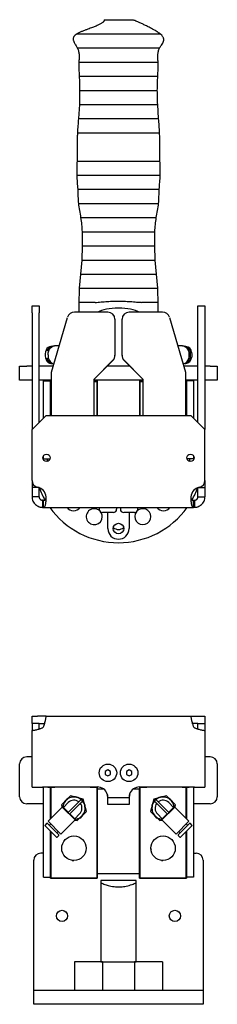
# Model space of a CAD drawing. Header units: inches. Extents: x 13.6 to 52.4, y 4.6 to 34.9.
# Tile 3 of 8: x 29.6 to 33.1, y 17.5 to 34.9. Entities that reach past the tile are written whole.
import ezdxf

# ---------------------------------------------------------------- set-up
doc = ezdxf.new("R2010")
doc.units = ezdxf.units.IN
doc.header["$MEASUREMENT"] = 0

msp = doc.modelspace()

# ---------------------------------------------------------------- linework, layer by layer
at = {"color": 7, "linetype": 'Continuous', "lineweight": 25}
for p, q in [((30.649, 33.441), (30.632, 33.191)), ((32.052, 33.191), (32.036, 33.441)), ((30.698, 31.191), (30.701, 30.941)), ((31.983, 30.941), (31.987, 31.191)), ((30.701, 30.941), (30.694, 30.691)), ((31.991, 30.691), (31.983, 30.941)), ((30.694, 30.691), (30.67, 30.441)), ((32.014, 30.441), (31.991, 30.691)), ((30.67, 30.441), (30.647, 30.191)), ((32.037, 30.191), (32.014, 30.441)), ((29.811, 29.879), (29.936, 29.879)), ((29.811, 29.754), (29.811, 29.879)), ((29.936, 29.879), (29.936, 29.754)), ((30.642, 29.941), (30.642, 29.767)), ((30.927, 29.941), (30.642, 29.941)), ((32.042, 29.941), (31.758, 29.941)), ((32.042, 29.767), (32.042, 29.941)), ((32.749, 29.879), (32.874, 29.879)), ((32.749, 29.754), (32.749, 29.879)), ((32.874, 29.879), (32.874, 29.754)), ((29.811, 29.754), (29.811, 27.691)), ((29.936, 27.816), (29.936, 29.754)), ((30.155, 28.705), (30.441, 29.677)), ((31.155, 29.767), (30.561, 29.767)), ((31.28, 29.642), (31.28, 29.007)), ((31.405, 29.007), (31.405, 29.642)), ((32.124, 29.767), (31.53, 29.767)), ((32.244, 29.677), (32.53, 28.705)), ((32.749, 27.816), (32.749, 29.754)), ((32.874, 29.754), (32.874, 27.691)), ((30.17, 29.164), (30.149, 29.164)), ((30.293, 29.174), (30.209, 29.174)), ((32.476, 29.174), (32.392, 29.174)), ((32.536, 29.164), (32.515, 29.164)), ((30.905, 28.58), (31.243, 28.919)), ((31.243, 28.913), (30.905, 28.575)), ((31.28, 29.007), (31.28, 29.001)), ((31.405, 29.001), (31.405, 29.007)), ((31.442, 28.919), (31.78, 28.58)), ((31.78, 28.575), (31.442, 28.913)), ((32.646, 29.013), (32.646, 29.017)), ((32.646, 29.008), (32.646, 29.013)), ((29.592, 28.566), (29.592, 28.816)), ((29.592, 28.816), (29.717, 28.816)), ((29.811, 28.816), (29.717, 28.816)), ((30.188, 28.816), (29.936, 28.816)), ((30.149, 28.861), (30.17, 28.861)), ((31.538, 28.816), (31.147, 28.816)), ((32.749, 28.816), (32.497, 28.816)), ((32.515, 28.861), (32.536, 28.861)), ((32.967, 28.816), (32.874, 28.816)), ((32.967, 28.816), (33.092, 28.816)), ((33.092, 28.816), (33.092, 28.566)), ((29.717, 28.566), (29.592, 28.566)), ((29.811, 28.566), (29.717, 28.566)), ((30.155, 28.566), (29.936, 28.566)), ((30.155, 27.941), (30.155, 28.705)), ((30.905, 28.58), (30.905, 27.941)), ((31.78, 28.566), (30.905, 28.566)), ((30.967, 28.566), (30.967, 27.941)), ((31.717, 28.566), (31.717, 27.941)), ((31.78, 27.941), (31.78, 28.58)), ((32.53, 28.705), (32.53, 27.941)), ((32.749, 28.566), (32.53, 28.566)), ((32.967, 28.566), (32.874, 28.566)), ((33.092, 28.566), (32.967, 28.566)), ((30.016, 28.551), (30.141, 28.551)), ((30.016, 27.896), (30.016, 28.551)), ((30.141, 27.941), (30.141, 28.551)), ((30.141, 28.54), (30.145, 28.544)), ((30.145, 28.54), (30.141, 28.54)), ((30.145, 28.54), (30.145, 28.544)), ((30.145, 28.544), (30.155, 28.544)), ((30.145, 28.54), (30.145, 27.941)), ((30.155, 28.54), (30.145, 28.54)), ((30.905, 28.544), (30.963, 28.544)), ((30.963, 28.54), (30.905, 28.54)), ((30.963, 28.544), (30.963, 28.54)), ((30.963, 28.544), (30.967, 28.54)), ((30.963, 27.941), (30.963, 28.54)), ((30.967, 28.54), (30.963, 28.54)), ((31.717, 28.54), (31.721, 28.544)), ((31.721, 28.54), (31.717, 28.54)), ((31.721, 28.544), (31.78, 28.544)), ((31.721, 28.54), (31.721, 28.544)), ((31.721, 28.54), (31.721, 27.941)), ((31.78, 28.54), (31.721, 28.54)), ((32.53, 28.544), (32.54, 28.544)), ((32.54, 28.54), (32.53, 28.54)), ((32.54, 28.544), (32.54, 28.54)), ((32.54, 28.544), (32.544, 28.54)), ((32.54, 27.941), (32.54, 28.54)), ((32.544, 28.54), (32.54, 28.54)), ((32.544, 28.551), (32.544, 27.941)), ((32.669, 28.551), (32.544, 28.551)), ((32.669, 28.551), (32.669, 27.896)), ((30.061, 27.941), (29.811, 27.691)), ((30.061, 27.941), (32.624, 27.941)), ((32.874, 27.691), (32.624, 27.941)), ((29.811, 26.794), (29.811, 27.691)), ((32.874, 26.794), (32.874, 27.691)), ((30.016, 27.176), (30.016, 27.229)), ((30.016, 27.176), (30.132, 27.176)), ((32.669, 27.176), (32.553, 27.176)), ((32.669, 27.229), (32.669, 27.176)), ((29.811, 26.794), (29.811, 26.665)), ((29.936, 26.665), (29.811, 26.665)), ((29.811, 26.665), (29.811, 26.504)), ((29.936, 26.504), (29.936, 26.665)), ((32.749, 26.665), (32.874, 26.665)), ((32.749, 26.504), (32.749, 26.665)), ((32.874, 26.794), (32.874, 26.665)), ((32.874, 26.665), (32.874, 26.504)), ((29.936, 26.504), (29.811, 26.504)), ((32.749, 26.504), (32.874, 26.504)), ((29.999, 26.441), (29.999, 26.316)), ((30.013, 26.441), (29.999, 26.441)), ((29.999, 26.316), (30.013, 26.316)), ((30.013, 26.316), (30.013, 26.441)), ((30.013, 26.316), (32.671, 26.316)), ((31, 26.316), (31, 26.285)), ((31.31, 26.285), (31.31, 26.316)), ((31.375, 26.316), (31.375, 26.285)), ((31.685, 26.285), (31.685, 26.316)), ((32.671, 26.316), (32.671, 26.441)), ((32.671, 26.441), (32.686, 26.441)), ((32.686, 26.316), (32.671, 26.316)), ((32.686, 26.441), (32.686, 26.316)), ((31.251, 26.226), (31.059, 26.226)), ((31.155, 25.941), (31.155, 26.226)), ((31.626, 26.226), (31.434, 26.226)), ((31.53, 26.226), (31.53, 25.941)), ((29.811, 22.495), (29.811, 22.62)), ((29.811, 22.62), (29.911, 22.62)), ((29.936, 22.495), (29.811, 22.495)), ((29.811, 22.495), (29.811, 22.371)), ((30.06, 22.62), (29.911, 22.62)), ((29.936, 22.495), (30.037, 22.495)), ((29.936, 22.395), (29.936, 22.495)), ((30.06, 22.62), (30.06, 22.614)), ((30.06, 22.62), (32.624, 22.62)), ((32.624, 22.62), (32.774, 22.62)), ((32.749, 22.495), (32.648, 22.495)), ((32.749, 22.495), (32.874, 22.495)), ((32.749, 22.395), (32.749, 22.495)), ((32.774, 22.62), (32.874, 22.62)), ((32.874, 22.62), (32.874, 22.495)), ((32.874, 22.495), (32.874, 22.371)), ((29.811, 21.37), (29.811, 22.371)), ((29.817, 22.371), (29.811, 22.371)), ((32.868, 22.371), (32.874, 22.371)), ((32.874, 22.371), (32.874, 21.37)), ((29.592, 21.199), (29.592, 21.777)), ((29.811, 21.902), (29.717, 21.902)), ((32.967, 21.902), (32.874, 21.902)), ((33.092, 21.777), (33.092, 21.199)), ((31.155, 21.675), (31.108, 21.647)), ((31.108, 21.647), (31.108, 21.593)), ((31.202, 21.647), (31.155, 21.675)), ((31.202, 21.593), (31.202, 21.647)), ((31.53, 21.675), (31.483, 21.647)), ((31.483, 21.647), (31.483, 21.593)), ((31.577, 21.647), (31.53, 21.675)), ((31.577, 21.593), (31.577, 21.647)), ((31.108, 21.593), (31.155, 21.566)), ((31.155, 21.566), (31.202, 21.593)), ((31.483, 21.593), (31.53, 21.566)), ((31.53, 21.566), (31.577, 21.593)), ((29.811, 21.37), (29.999, 21.37)), ((30.967, 21.37), (29.999, 21.37)), ((30.016, 19.777), (30.016, 21.37)), ((30.092, 21.366), (30.092, 21.37)), ((30.092, 21.366), (30.217, 21.366)), ((30.141, 20.81), (30.141, 21.366)), ((30.145, 21.366), (30.145, 20.814)), ((30.217, 21.366), (30.217, 21.37)), ((30.842, 21.37), (30.842, 21.366)), ((30.842, 21.366), (30.967, 21.366)), ((30.963, 19.759), (30.963, 21.366)), ((30.967, 21.37), (30.967, 21.339)), ((30.967, 21.339), (30.967, 19.759)), ((30.967, 21.339), (31.071, 21.339)), ((31.614, 21.339), (31.717, 21.339)), ((32.686, 21.37), (31.717, 21.37)), ((31.717, 21.37), (31.717, 21.339)), ((31.717, 21.366), (31.842, 21.366)), ((31.717, 19.759), (31.717, 21.339)), ((31.721, 21.366), (31.721, 19.759)), ((31.842, 21.366), (31.842, 21.37)), ((32.467, 21.37), (32.467, 21.366)), ((32.467, 21.366), (32.592, 21.366)), ((32.54, 20.814), (32.54, 21.366)), ((32.544, 21.366), (32.544, 20.81)), ((32.592, 21.37), (32.592, 21.366)), ((32.669, 21.37), (32.669, 19.777)), ((32.686, 21.37), (32.874, 21.37)), ((30.016, 21.074), (29.717, 21.074)), ((30.495, 21.215), (30.334, 21.054)), ((30.454, 21.096), (30.367, 21.009)), ((30.624, 21.093), (30.445, 20.915)), ((30.715, 21.156), (30.495, 21.215)), ((30.624, 21.093), (30.679, 21.148)), ((30.707, 21.121), (30.651, 21.065)), ((30.679, 21.148), (30.707, 21.121)), ((30.774, 20.937), (30.715, 21.156)), ((31.155, 21.183), (31.155, 21.205)), ((31.155, 21.058), (31.155, 21.183)), ((31.155, 21.183), (31.342, 21.183)), ((31.342, 21.183), (31.53, 21.183)), ((31.53, 21.205), (31.53, 21.183)), ((31.53, 21.183), (31.53, 21.058)), ((31.97, 21.156), (31.911, 20.937)), ((32.19, 21.215), (31.97, 21.156)), ((31.978, 21.121), (32.006, 21.148)), ((32.033, 21.065), (31.978, 21.121)), ((32.006, 21.148), (32.061, 21.093)), ((32.061, 21.093), (32.239, 20.915)), ((32.35, 21.054), (32.19, 21.215)), ((32.318, 21.009), (32.231, 21.096)), ((32.967, 21.074), (32.669, 21.074)), ((30.345, 21.015), (30.095, 20.764)), ((30.334, 21.054), (30.345, 21.015)), ((30.367, 21.009), (30.345, 21.015)), ((30.445, 20.915), (30.345, 21.015)), ((30.453, 20.923), (30.367, 21.009)), ((30.459, 20.901), (30.445, 20.915)), ((30.473, 20.887), (30.459, 20.901)), ((30.651, 21.065), (30.473, 20.887)), ((30.613, 20.776), (30.774, 20.937)), ((31.342, 21.058), (31.155, 21.058)), ((31.53, 21.058), (31.342, 21.058)), ((31.911, 20.937), (32.072, 20.776)), ((32.033, 21.065), (32.212, 20.887)), ((32.225, 20.901), (32.212, 20.887)), ((32.239, 20.915), (32.225, 20.901)), ((32.318, 21.009), (32.231, 20.923)), ((32.34, 21.015), (32.239, 20.915)), ((32.34, 21.015), (32.318, 21.009)), ((32.34, 21.015), (32.35, 21.054)), ((32.59, 20.764), (32.34, 21.015)), ((30.07, 20.725), (30.042, 20.698)), ((30.084, 20.725), (30.284, 20.525)), ((30.323, 20.536), (30.095, 20.764)), ((30.323, 20.536), (30.573, 20.787)), ((30.573, 20.787), (30.473, 20.887)), ((30.568, 20.809), (30.481, 20.895)), ((30.568, 20.809), (30.654, 20.895)), ((30.573, 20.787), (30.568, 20.809)), ((30.573, 20.786), (30.613, 20.776)), ((32.031, 20.895), (32.117, 20.809)), ((32.072, 20.776), (32.111, 20.786)), ((32.212, 20.887), (32.111, 20.787)), ((32.117, 20.809), (32.111, 20.787)), ((32.111, 20.787), (32.362, 20.536)), ((32.203, 20.895), (32.117, 20.809)), ((32.59, 20.764), (32.362, 20.536)), ((32.401, 20.525), (32.601, 20.725)), ((32.643, 20.698), (32.615, 20.725)), ((30.242, 20.483), (30.042, 20.684)), ((30.142, 20.717), (30.117, 20.692)), ((30.141, 20.716), (30.141, 20.718)), ((30.141, 19.759), (30.141, 20.585)), ((30.145, 20.581), (30.145, 19.759)), ((30.251, 20.558), (30.276, 20.583)), ((32.409, 20.583), (32.434, 20.558)), ((32.643, 20.684), (32.443, 20.483)), ((32.54, 19.759), (32.54, 20.581)), ((32.568, 20.692), (32.543, 20.717)), ((32.544, 20.718), (32.544, 20.716)), ((32.544, 20.585), (32.544, 19.759)), ((30.256, 20.483), (30.284, 20.511)), ((30.453, 20.477), (30.452, 20.478)), ((32.03, 20.477), (32.029, 20.478)), ((32.401, 20.511), (32.429, 20.483)), ((31.914, 20.291), (31.915, 20.291)), ((31.915, 20.283), (31.914, 20.283)), ((31.915, 20.291), (31.917, 20.291)), ((31.917, 20.283), (31.915, 20.283)), ((29.842, 18.027), (29.842, 20.074)), ((30.016, 20.199), (29.967, 20.199)), ((30.524, 20.075), (30.524, 20.073)), ((30.524, 20.073), (30.524, 20.072)), ((30.55, 20.071), (30.55, 20.073)), ((30.55, 20.07), (30.55, 20.071)), ((30.558, 20.071), (30.558, 20.07)), ((32.101, 20.075), (32.101, 20.073)), ((32.101, 20.073), (32.101, 20.072)), ((32.127, 20.071), (32.127, 20.073)), ((32.127, 20.07), (32.127, 20.071)), ((32.28, 20.132), (32.279, 20.132)), ((32.281, 20.131), (32.28, 20.132)), ((32.669, 20.199), (32.717, 20.199)), ((32.842, 20.074), (32.842, 18.027)), ((30.016, 19.777), (30.141, 19.777)), ((30.145, 19.759), (30.141, 19.759)), ((30.141, 19.759), (30.145, 19.755)), ((30.145, 19.759), (30.963, 19.759)), ((30.145, 19.759), (30.145, 19.755)), ((30.963, 19.755), (30.145, 19.755)), ((30.967, 19.759), (30.963, 19.759)), ((30.963, 19.755), (30.963, 19.759)), ((30.963, 19.755), (30.967, 19.759)), ((30.967, 19.839), (31.717, 19.839)), ((31.655, 19.714), (31.03, 19.714)), ((31.03, 19.714), (31.03, 18.277)), ((31.655, 18.277), (31.655, 19.714)), ((31.717, 19.759), (31.721, 19.755)), ((31.721, 19.759), (31.717, 19.759)), ((31.721, 19.759), (32.54, 19.759)), ((31.721, 19.759), (31.721, 19.755)), ((32.54, 19.755), (31.721, 19.755)), ((32.54, 19.755), (32.54, 19.759)), ((32.544, 19.759), (32.54, 19.759)), ((32.54, 19.755), (32.544, 19.759)), ((32.669, 19.777), (32.544, 19.777)), ((31.061, 18.277), (30.561, 18.277)), ((30.561, 18.277), (30.561, 18.027)), ((31.03, 18.277), (31.655, 18.277)), ((31.061, 18.277), (31.061, 18.027)), ((32.124, 18.277), (31.624, 18.277)), ((31.624, 18.277), (31.624, 18.027)), ((32.124, 18.277), (32.124, 18.027)), ((29.842, 17.777), (29.842, 18.027)), ((30.561, 18.027), (30.561, 17.777)), ((31.061, 18.027), (31.061, 17.777)), ((31.624, 18.027), (31.624, 17.777)), ((32.124, 18.027), (32.124, 17.777)), ((32.842, 18.027), (32.842, 17.777)), ((29.842, 17.527), (29.842, 17.777)), ((29.842, 17.777), (31.342, 17.777)), ((31.342, 17.777), (32.842, 17.777)), ((32.842, 17.777), (32.842, 17.527)), ((31.342, 17.527), (29.842, 17.527)), ((32.842, 17.527), (31.342, 17.527))]:
    msp.add_line(p, q, dxfattribs=at)
at = {"color": 7, "linetype": 'Continuous', "lineweight": 25, "flags": 128}
for points in [[(30.149, 29.164), (30.143, 29.164), (30.118, 29.158), (30.095, 29.144), (30.075, 29.123), (30.059, 29.096), (30.048, 29.064), (30.042, 29.03), (30.042, 28.995), (30.048, 28.961), (30.059, 28.929), (30.075, 28.902), (30.095, 28.881), (30.118, 28.867), (30.143, 28.861), (30.149, 28.861)], [(30.095, 29.013), (30.098, 29.048), (30.106, 29.083), (30.12, 29.113), (30.138, 29.139), (30.159, 29.158), (30.183, 29.17), (30.209, 29.174)], [(32.476, 29.174), (32.501, 29.17), (32.526, 29.158), (32.547, 29.139), (32.565, 29.113), (32.579, 29.083), (32.587, 29.048), (32.59, 29.013), (32.587, 28.977), (32.579, 28.943), (32.565, 28.912), (32.547, 28.886), (32.526, 28.867), (32.501, 28.855), (32.487, 28.852)], [(32.516, 29.164), (32.539, 29.158), (32.562, 29.144), (32.582, 29.123), (32.598, 29.096), (32.609, 29.064), (32.614, 29.03), (32.614, 28.995), (32.609, 28.961), (32.598, 28.929), (32.582, 28.902), (32.562, 28.881), (32.539, 28.867), (32.516, 28.861)], [(30.078, 27.176), (30.081, 27.158), (30.091, 27.13)], [(32.594, 27.13), (32.604, 27.158), (32.607, 27.176)]]:
    msp.add_lwpolyline(points, dxfattribs=at)
at = {"color": 7, "linetype": 'Continuous', "lineweight": 25}
for centre, radius in [((30.069, 27.191), 0.065), ((32.616, 27.191), 0.065), ((31.342, 25.941), 0.0938), ((31.155, 21.62), 0.155), ((31.53, 21.62), 0.155), ((30.554, 20.287), 0.217), ((32.131, 20.287), 0.217), ((30.342, 19.089), 0.1), ((32.342, 19.089), 0.1)]:
    msp.add_circle(centre, radius, dxfattribs=at)
for centre, radius, start, end in [((30.561, 29.642), 0.125, 89.9809, 163.5715), ((31.155, 29.642), 0.125, 0.0303, 90.0303), ((31.53, 29.642), 0.125, 89.9697, 179.9697), ((32.124, 29.642), 0.125, 16.4285, 90.0191), ((30.194, 29.049), 0.117, 102.3336, 165.5641), ((32.519, 29.046), 0.119, 6.7115, 81.9529), ((30.196, 28.98), 0.121, 188.5029, 257.1395), ((30.246, 28.996), 0.152, 173.9546, 251.5414), ((31.155, 29.007), 0.125, 314.9624, 359.9948), ((31.155, 29.001), 0.125, 314.9624, 359.9948), ((31.53, 29.007), 0.125, 180.0052, 225.0376), ((31.53, 29.001), 0.125, 180.0052, 225.0376), ((32.52, 28.978), 0.118, 277.8413, 351.2121), ((29.936, 26.794), 0.125, 180, 258.463), ((29.874, 26.488), 0.188, 4.7802, 78.463), ((31.342, 27.191), 1.5, 200.5699, 209.7321), ((32.811, 26.488), 0.187, 101.537, 175.2198), ((31.342, 27.191), 1.5, 330.2676, 339.4301), ((32.749, 26.794), 0.125, 281.537, 0), ((31.342, 27.191), 1.5, 215.6853, 270), ((30.547, 26.396), 0.141, 214.4278, 325.5722), ((31.342, 27.191), 1.5, 270, 324.3147), ((32.138, 26.396), 0.141, 214.4278, 325.5722), ((30.912, 26.152), 0.141, 46.3163, 0), ((31.059, 26.285), 0.0587, 180, 270), ((30.912, 26.152), 0.141, 0, 38.0977), ((31.251, 26.285), 0.0587, 270, 0), ((31.434, 26.285), 0.0587, 180, 270), ((31.626, 26.285), 0.0587, 270, 0), ((31.773, 26.152), 0.141, 141.9023, 0), ((31.773, 26.152), 0.141, 0, 133.6837), ((31.342, 26.066), 0.141, 229.1956, 310.8044), ((31.342, 25.941), 0.188, 180, 270), ((31.342, 25.941), 0.188, 270, 0), ((29.874, 22.558), 0.187, 311.8103, 318.1897), ((32.811, 22.558), 0.187, 221.8103, 228.1897), ((29.717, 21.777), 0.125, 90, 180), ((32.967, 21.777), 0.125, 0, 90), ((30.967, 21.183), 0.188, 19.4712, 90), ((31.717, 21.183), 0.188, 90, 160.5288), ((29.717, 21.199), 0.125, 180, 270), ((30.554, 20.995), 0.197, 50.7392, 175.3055), ((30.554, 20.995), 0.203, 121.42, 148.58), ((30.554, 20.995), 0.142, 52.9836, 135), ((30.554, 20.995), 0.203, 61.42, 88.58), ((30.554, 20.995), 0.197, 274.6945, 39.2608), ((30.554, 20.995), 0.142, 315, 37.0164), ((30.554, 20.995), 0.203, 1.42, 28.58), ((32.131, 20.995), 0.203, 151.42, 178.58), ((32.131, 20.995), 0.197, 140.7392, 265.55), ((32.131, 20.995), 0.142, 142.9836, 225), ((32.131, 20.995), 0.197, 4.6945, 129.2608), ((32.131, 20.995), 0.203, 91.42, 118.58), ((32.131, 20.995), 0.142, 45, 127.0164), ((32.131, 20.995), 0.203, 31.42, 58.58), ((32.967, 21.199), 0.125, 270, 0), ((30.077, 20.718), 0.00984, 45, 135), ((30.554, 20.995), 0.203, 301.42, 328.58), ((32.131, 20.995), 0.203, 211.42, 238.58), ((32.608, 20.718), 0.00984, 45, 135), ((30.049, 20.691), 0.00984, 135, 225), ((32.636, 20.691), 0.00984, 315, 45), ((30.249, 20.49), 0.00984, 225, 315), ((30.277, 20.518), 0.00984, 315, 45), ((32.408, 20.518), 0.00984, 135, 225), ((32.436, 20.49), 0.00984, 225, 315), ((32.131, 20.287), 0.217, 181.0418, 187.9582), ((32.131, 20.287), 0.215, 181.0475, 187.9525), ((29.967, 20.074), 0.125, 90, 180), ((30.554, 20.287), 0.215, 262.0475, 268.9525), ((30.554, 20.287), 0.217, 262.0418, 268.9582), ((32.131, 20.287), 0.215, 262.0475, 268.9525), ((32.131, 20.287), 0.217, 262.0418, 268.9582), ((32.717, 20.074), 0.125, 0, 90)]:
    msp.add_arc(centre, radius, start, end, dxfattribs=at)
for start_param, end_param in [(1.570796, 2.616161), (0.525432, 1.570796)]:
    msp.add_ellipse((31.342, 29.691), major_axis=(0.43, 0), ratio=0.34965, start_param=start_param, end_param=end_param, dxfattribs=at)
for points, knots in [([(31.092, 34.941), (31.092, 34.938), (31.092, 34.931), (31.087, 34.92), (31.081, 34.91), (31.07, 34.897), (31.054, 34.885), (31.026, 34.867), (30.991, 34.849), (30.94, 34.826), (30.877, 34.801), (30.812, 34.778), (30.751, 34.755), (30.701, 34.736), (30.652, 34.716), (30.621, 34.699), (30.606, 34.691)], [0, 0, 0, 0, 0.022846, 0.04189, 0.059848, 0.078579, 0.120875, 0.168868, 0.269837, 0.363064, 0.486218, 0.649759, 0.741423, 0.834052, 0.921908, 1, 1, 1, 1]), ([(31.094, 34.935), (31.093, 34.935), (31.089, 34.936), (31.108, 34.938), (31.15, 34.939), (31.215, 34.941), (31.283, 34.941), (31.327, 34.941), (31.342, 34.941)], [0, 0, 0, 0, 0.040303, 0.244245, 0.451781, 0.663454, 0.87895, 1, 1, 1, 1]), ([(31.342, 34.941), (31.357, 34.941), (31.386, 34.941), (31.443, 34.941), (31.497, 34.94), (31.541, 34.939), (31.57, 34.938), (31.591, 34.937), (31.605, 34.936), (31.604, 34.936), (31.604, 34.935)], [0, 0, 0, 0, 0.11157, 0.226367, 0.45262, 0.568898, 0.688436, 0.805637, 0.92734, 1, 1, 1, 1]), ([(32.078, 34.691), (32.061, 34.704), (32.023, 34.732), (31.959, 34.769), (31.891, 34.805), (31.824, 34.838), (31.764, 34.867), (31.714, 34.89), (31.67, 34.909), (31.638, 34.923), (31.616, 34.932), (31.606, 34.936), (31.604, 34.936), (31.604, 34.937)], [0, 0, 0, 0, 0.113914, 0.237795, 0.412177, 0.549647, 0.668604, 0.795468, 0.8758, 0.94365, 0.991104, 0.99947, 1, 1, 1, 1]), ([(30.606, 34.691), (30.596, 34.685), (30.579, 34.674), (30.56, 34.654), (30.549, 34.638), (30.544, 34.624), (30.541, 34.613), (30.54, 34.604), (30.54, 34.596), (30.541, 34.585), (30.546, 34.564), (30.559, 34.533), (30.585, 34.491), (30.603, 34.459), (30.613, 34.441)], [0, 0, 0, 0, 0.130056, 0.211915, 0.264789, 0.300194, 0.336962, 0.35326, 0.376729, 0.408521, 0.45056, 0.574614, 0.762073, 1, 1, 1, 1]), ([(30.606, 34.691), (30.608, 34.691), (30.612, 34.691), (30.643, 34.691), (30.689, 34.691), (30.75, 34.691), (30.82, 34.691), (30.901, 34.691), (30.991, 34.691), (31.086, 34.691), (31.177, 34.691), (31.262, 34.691), (31.317, 34.691), (31.342, 34.691)], [0, 0, 0, 0, 0.113483, 0.224643, 0.331444, 0.432354, 0.526425, 0.613269, 0.708009, 0.793083, 0.869437, 0.938089, 1, 1, 1, 1]), ([(31.342, 34.691), (31.368, 34.691), (31.423, 34.691), (31.508, 34.691), (31.599, 34.691), (31.694, 34.691), (31.783, 34.691), (31.865, 34.691), (31.935, 34.691), (31.996, 34.691), (32.042, 34.691), (32.073, 34.691), (32.076, 34.691), (32.078, 34.691)], [0, 0, 0, 0, 0.061911, 0.130563, 0.206917, 0.291991, 0.386731, 0.473575, 0.567646, 0.668556, 0.775357, 0.886517, 1, 1, 1, 1]), ([(32.071, 34.441), (32.082, 34.457), (32.1, 34.486), (32.125, 34.523), (32.139, 34.551), (32.143, 34.571), (32.145, 34.583), (32.144, 34.594), (32.143, 34.604), (32.14, 34.615), (32.134, 34.629), (32.123, 34.647), (32.104, 34.67), (32.088, 34.683), (32.078, 34.691)], [0, 0, 0, 0, 0.228742, 0.407409, 0.525249, 0.565433, 0.596039, 0.634615, 0.65478, 0.684085, 0.725242, 0.784112, 0.870757, 1, 1, 1, 1]), ([(30.613, 34.441), (30.622, 34.421), (30.638, 34.382), (30.646, 34.317), (30.645, 34.254), (30.642, 34.212), (30.641, 34.191)], [0, 0, 0, 0, 0.27668, 0.524117, 0.762456, 1, 1, 1, 1]), ([(30.613, 34.441), (30.615, 34.441), (30.619, 34.441), (30.649, 34.441), (30.695, 34.441), (30.755, 34.441), (30.825, 34.441), (30.905, 34.441), (30.994, 34.441), (31.088, 34.441), (31.179, 34.441), (31.263, 34.441), (31.317, 34.441), (31.342, 34.441)], [0, 0, 0, 0, 0.115184, 0.227858, 0.335835, 0.437485, 0.531833, 0.618521, 0.712607, 0.796678, 0.871846, 0.939267, 1, 1, 1, 1]), ([(31.342, 34.441), (31.368, 34.441), (31.422, 34.441), (31.506, 34.441), (31.596, 34.441), (31.691, 34.441), (31.779, 34.441), (31.86, 34.441), (31.93, 34.441), (31.99, 34.441), (32.035, 34.441), (32.066, 34.441), (32.069, 34.441), (32.071, 34.441)], [0, 0, 0, 0, 0.060733, 0.128154, 0.203322, 0.287393, 0.381479, 0.468167, 0.562515, 0.664165, 0.772142, 0.884816, 1, 1, 1, 1]), ([(32.043, 34.191), (32.042, 34.213), (32.04, 34.255), (32.039, 34.32), (32.046, 34.385), (32.063, 34.422), (32.071, 34.441)], [0, 0, 0, 0, 0.243792, 0.487528, 0.734158, 1, 1, 1, 1]), ([(30.641, 34.191), (30.641, 34.15), (30.64, 34.066), (30.645, 33.983), (30.647, 33.941)], [0, 0, 0, 0, 0.499232, 1, 1, 1, 1]), ([(30.641, 34.191), (30.644, 34.191), (30.649, 34.191), (30.691, 34.191), (30.752, 34.191), (30.829, 34.191), (30.917, 34.191), (31.008, 34.191), (31.098, 34.191), (31.185, 34.191), (31.266, 34.191), (31.318, 34.191), (31.342, 34.191)], [0, 0, 0, 0, 0.134894, 0.265998, 0.390166, 0.505309, 0.610458, 0.705563, 0.791179, 0.868165, 0.937467, 1, 1, 1, 1]), ([(31.342, 34.191), (31.367, 34.191), (31.419, 34.191), (31.5, 34.191), (31.586, 34.191), (31.677, 34.191), (31.768, 34.191), (31.855, 34.191), (31.933, 34.191), (31.994, 34.191), (32.035, 34.191), (32.041, 34.191), (32.043, 34.191)], [0, 0, 0, 0, 0.062533, 0.131835, 0.208821, 0.294437, 0.389542, 0.494691, 0.609834, 0.734002, 0.865106, 1, 1, 1, 1]), ([(32.038, 33.941), (32.04, 33.983), (32.045, 34.066), (32.044, 34.149), (32.043, 34.191)], [0, 0, 0, 0, 0.497271, 1, 1, 1, 1]), ([(30.647, 33.941), (30.649, 33.9), (30.653, 33.816), (30.654, 33.733), (30.654, 33.691)], [0, 0, 0, 0, 0.500312, 1, 1, 1, 1]), ([(30.647, 33.941), (30.65, 33.941), (30.655, 33.941), (30.696, 33.941), (30.757, 33.941), (30.834, 33.941), (30.921, 33.941), (31.011, 33.941), (31.101, 33.941), (31.187, 33.941), (31.267, 33.941), (31.318, 33.941), (31.342, 33.941)], [0, 0, 0, 0, 0.13037, 0.257683, 0.379328, 0.493438, 0.598961, 0.695552, 0.783387, 0.862958, 0.934925, 1, 1, 1, 1]), ([(31.342, 33.941), (31.367, 33.941), (31.418, 33.941), (31.498, 33.941), (31.584, 33.941), (31.674, 33.941), (31.764, 33.941), (31.851, 33.941), (31.928, 33.941), (31.989, 33.941), (32.03, 33.941), (32.035, 33.941), (32.038, 33.941)], [0, 0, 0, 0, 0.065075, 0.137042, 0.216613, 0.304448, 0.401039, 0.506562, 0.620672, 0.742317, 0.86963, 1, 1, 1, 1]), ([(32.03, 33.691), (32.031, 33.733), (32.032, 33.816), (32.036, 33.9), (32.038, 33.941)], [0, 0, 0, 0, 0.500659, 1, 1, 1, 1]), ([(30.654, 33.691), (30.654, 33.65), (30.654, 33.566), (30.651, 33.483), (30.649, 33.441)], [0, 0, 0, 0, 0.499804, 1, 1, 1, 1]), ([(30.654, 33.691), (30.657, 33.691), (30.662, 33.691), (30.703, 33.691), (30.763, 33.691), (30.84, 33.691), (30.925, 33.691), (31.015, 33.691), (31.103, 33.691), (31.188, 33.691), (31.267, 33.691), (31.318, 33.691), (31.342, 33.691)], [0, 0, 0, 0, 0.128459, 0.25418, 0.374781, 0.48848, 0.59418, 0.691405, 0.780168, 0.860813, 0.933878, 1, 1, 1, 1]), ([(31.342, 33.691), (31.367, 33.691), (31.417, 33.691), (31.497, 33.691), (31.581, 33.691), (31.67, 33.691), (31.759, 33.691), (31.845, 33.691), (31.921, 33.691), (31.982, 33.691), (32.023, 33.691), (32.028, 33.691), (32.03, 33.691)], [0, 0, 0, 0, 0.066122, 0.139187, 0.219832, 0.308595, 0.40582, 0.51152, 0.625219, 0.74582, 0.871541, 1, 1, 1, 1]), ([(32.036, 33.441), (32.034, 33.483), (32.031, 33.566), (32.03, 33.65), (32.03, 33.691)], [0, 0, 0, 0, 0.499935, 1, 1, 1, 1]), ([(30.649, 33.441), (30.652, 33.441), (30.657, 33.441), (30.698, 33.441), (30.759, 33.441), (30.836, 33.441), (30.922, 33.441), (31.012, 33.441), (31.102, 33.441), (31.187, 33.441), (31.267, 33.441), (31.318, 33.441), (31.342, 33.441)], [0, 0, 0, 0, 0.127062, 0.251622, 0.371467, 0.484875, 0.590712, 0.688403, 0.777842, 0.859263, 0.933123, 1, 1, 1, 1]), ([(31.342, 33.441), (31.367, 33.441), (31.418, 33.441), (31.498, 33.441), (31.583, 33.441), (31.673, 33.441), (31.763, 33.441), (31.849, 33.441), (31.926, 33.441), (31.987, 33.441), (32.028, 33.441), (32.033, 33.441), (32.036, 33.441)], [0, 0, 0, 0, 0.066877, 0.140737, 0.222158, 0.311597, 0.409288, 0.515125, 0.628533, 0.748378, 0.872938, 1, 1, 1, 1]), ([(30.632, 33.191), (30.629, 33.15), (30.623, 33.066), (30.618, 32.983), (30.615, 32.941)], [0, 0, 0, 0, 0.500172, 1, 1, 1, 1]), ([(30.632, 33.191), (30.635, 33.191), (30.641, 33.191), (30.683, 33.191), (30.745, 33.191), (30.824, 33.191), (30.912, 33.191), (31.004, 33.191), (31.096, 33.191), (31.183, 33.191), (31.265, 33.191), (31.318, 33.191), (31.342, 33.191)], [0, 0, 0, 0, 0.126089, 0.249844, 0.369166, 0.482377, 0.588312, 0.686328, 0.776236, 0.858194, 0.932602, 1, 1, 1, 1]), ([(31.342, 33.191), (31.367, 33.191), (31.42, 33.191), (31.501, 33.191), (31.589, 33.191), (31.68, 33.191), (31.773, 33.191), (31.861, 33.191), (31.94, 33.191), (32.002, 33.191), (32.044, 33.191), (32.05, 33.191), (32.052, 33.191)], [0, 0, 0, 0, 0.067398, 0.141806, 0.223764, 0.313672, 0.411688, 0.517623, 0.630834, 0.750156, 0.873911, 1, 1, 1, 1]), ([(32.069, 32.941), (32.067, 32.983), (32.062, 33.066), (32.056, 33.15), (32.052, 33.191)], [0, 0, 0, 0, 0.499809, 1, 1, 1, 1]), ([(30.615, 32.941), (30.614, 32.918), (30.612, 32.867), (30.609, 32.781), (30.607, 32.681), (30.609, 32.566), (30.608, 32.485), (30.608, 32.441)], [0, 0, 0, 0, 0.140698, 0.310632, 0.510181, 0.739698, 1, 1, 1, 1]), ([(30.615, 32.941), (30.617, 32.941), (30.621, 32.941), (30.652, 32.941), (30.698, 32.941), (30.758, 32.941), (30.828, 32.941), (30.908, 32.941), (30.997, 32.941), (31.09, 32.941), (31.18, 32.941), (31.263, 32.941), (31.317, 32.941), (31.342, 32.941)], [0, 0, 0, 0, 0.103509, 0.205862, 0.305955, 0.402787, 0.495515, 0.583488, 0.682153, 0.773002, 0.856041, 0.931553, 1, 1, 1, 1]), ([(31.342, 32.941), (31.368, 32.941), (31.421, 32.941), (31.505, 32.941), (31.595, 32.941), (31.688, 32.941), (31.783, 32.941), (31.873, 32.941), (31.954, 32.941), (32.018, 32.941), (32.061, 32.941), (32.067, 32.941), (32.069, 32.941)], [0, 0, 0, 0, 0.068466, 0.143998, 0.227059, 0.317933, 0.416625, 0.522773, 0.635586, 0.753836, 0.875926, 1, 1, 1, 1]), ([(32.077, 32.441), (32.077, 32.487), (32.076, 32.575), (32.078, 32.704), (32.075, 32.826), (32.071, 32.904), (32.069, 32.941)], [0, 0, 0, 0, 0.273727, 0.530991, 0.772736, 1, 1, 1, 1]), ([(30.608, 32.441), (30.606, 32.4), (30.603, 32.316), (30.602, 32.233), (30.602, 32.191)], [0, 0, 0, 0, 0.50015, 1, 1, 1, 1]), ([(30.608, 32.441), (30.61, 32.441), (30.614, 32.441), (30.644, 32.441), (30.691, 32.441), (30.751, 32.441), (30.822, 32.441), (30.903, 32.441), (30.993, 32.441), (31.087, 32.441), (31.178, 32.441), (31.262, 32.441), (31.317, 32.441), (31.342, 32.441)], [0, 0, 0, 0, 0.107331, 0.213042, 0.315667, 0.414007, 0.507194, 0.594694, 0.69184, 0.7805, 0.861032, 0.933985, 1, 1, 1, 1]), ([(31.342, 32.441), (31.368, 32.441), (31.422, 32.441), (31.507, 32.441), (31.598, 32.441), (31.692, 32.441), (31.782, 32.441), (31.863, 32.441), (31.933, 32.441), (31.994, 32.441), (32.04, 32.441), (32.071, 32.441), (32.075, 32.441), (32.077, 32.441)], [0, 0, 0, 0, 0.066015, 0.138968, 0.2195, 0.30816, 0.405306, 0.492806, 0.585993, 0.684333, 0.786958, 0.892669, 1, 1, 1, 1]), ([(32.082, 32.191), (32.082, 32.233), (32.082, 32.316), (32.079, 32.4), (32.077, 32.441)], [0, 0, 0, 0, 0.499851, 1, 1, 1, 1]), ([(30.602, 32.191), (30.605, 32.15), (30.61, 32.066), (30.617, 31.983), (30.621, 31.941)], [0, 0, 0, 0, 0.499859, 1, 1, 1, 1]), ([(30.602, 32.191), (30.604, 32.191), (30.608, 32.191), (30.639, 32.191), (30.686, 32.191), (30.747, 32.191), (30.818, 32.191), (30.9, 32.191), (30.99, 32.191), (31.085, 32.191), (31.177, 32.191), (31.262, 32.191), (31.316, 32.191), (31.342, 32.191)], [0, 0, 0, 0, 0.10691, 0.21225, 0.314594, 0.412765, 0.505897, 0.593447, 0.690759, 0.779663, 0.860474, 0.933713, 1, 1, 1, 1]), ([(31.342, 32.191), (31.368, 32.191), (31.423, 32.191), (31.508, 32.191), (31.599, 32.191), (31.695, 32.191), (31.785, 32.191), (31.867, 32.191), (31.938, 32.191), (31.999, 32.191), (32.046, 32.191), (32.077, 32.191), (32.08, 32.191), (32.082, 32.191)], [0, 0, 0, 0, 0.066287, 0.139526, 0.220337, 0.309241, 0.406553, 0.494103, 0.587235, 0.685406, 0.78775, 0.89309, 1, 1, 1, 1]), ([(32.064, 31.941), (32.067, 31.983), (32.074, 32.066), (32.08, 32.15), (32.082, 32.191)], [0, 0, 0, 0, 0.500141, 1, 1, 1, 1]), ([(30.621, 31.941), (30.622, 31.9), (30.624, 31.816), (30.629, 31.733), (30.632, 31.691)], [0, 0, 0, 0, 0.500014, 1, 1, 1, 1]), ([(30.621, 31.941), (30.623, 31.941), (30.627, 31.941), (30.657, 31.941), (30.702, 31.941), (30.762, 31.941), (30.831, 31.941), (30.911, 31.941), (30.999, 31.941), (31.092, 31.941), (31.181, 31.941), (31.264, 31.941), (31.317, 31.941), (31.342, 31.941)], [0, 0, 0, 0, 0.108423, 0.215099, 0.318457, 0.41724, 0.510571, 0.597944, 0.694658, 0.782688, 0.86249, 0.934696, 1, 1, 1, 1]), ([(31.342, 31.941), (31.368, 31.941), (31.421, 31.941), (31.504, 31.941), (31.593, 31.941), (31.686, 31.941), (31.78, 31.941), (31.87, 31.941), (31.95, 31.941), (32.013, 31.941), (32.056, 31.941), (32.061, 31.941), (32.064, 31.941)], [0, 0, 0, 0, 0.06532, 0.137544, 0.217367, 0.305418, 0.402157, 0.50772, 0.621733, 0.743134, 0.870075, 1, 1, 1, 1]), ([(32.053, 31.691), (32.055, 31.733), (32.06, 31.816), (32.063, 31.9), (32.064, 31.941)], [0, 0, 0, 0, 0.499985, 1, 1, 1, 1]), ([(30.632, 31.691), (30.638, 31.65), (30.649, 31.566), (30.665, 31.483), (30.672, 31.441)], [0, 0, 0, 0, 0.499358, 1, 1, 1, 1]), ([(30.632, 31.691), (30.635, 31.691), (30.64, 31.691), (30.682, 31.691), (30.744, 31.691), (30.823, 31.691), (30.912, 31.691), (31.004, 31.691), (31.095, 31.691), (31.183, 31.691), (31.265, 31.691), (31.317, 31.691), (31.342, 31.691)], [0, 0, 0, 0, 0.12993, 0.256876, 0.37828, 0.492294, 0.597856, 0.694593, 0.782642, 0.862462, 0.934683, 1, 1, 1, 1]), ([(31.342, 31.691), (31.367, 31.691), (31.42, 31.691), (31.502, 31.691), (31.589, 31.691), (31.681, 31.691), (31.773, 31.691), (31.862, 31.691), (31.941, 31.691), (32.003, 31.691), (32.045, 31.691), (32.05, 31.691), (32.053, 31.691)], [0, 0, 0, 0, 0.065317, 0.137538, 0.217358, 0.305407, 0.402144, 0.507706, 0.62172, 0.743124, 0.87007, 1, 1, 1, 1]), ([(32.012, 31.441), (32.02, 31.483), (32.035, 31.566), (32.047, 31.65), (32.053, 31.691)], [0, 0, 0, 0, 0.500643, 1, 1, 1, 1]), ([(30.672, 31.441), (30.678, 31.4), (30.69, 31.317), (30.695, 31.233), (30.698, 31.191)], [0, 0, 0, 0, 0.501658, 1, 1, 1, 1]), ([(30.672, 31.441), (30.675, 31.441), (30.68, 31.441), (30.72, 31.441), (30.778, 31.441), (30.852, 31.441), (30.936, 31.441), (31.023, 31.441), (31.109, 31.441), (31.192, 31.441), (31.269, 31.441), (31.319, 31.441), (31.342, 31.441)], [0, 0, 0, 0, 0.132519, 0.261629, 0.384464, 0.499054, 0.604391, 0.700273, 0.787057, 0.865409, 0.936121, 1, 1, 1, 1]), ([(31.342, 31.441), (31.366, 31.441), (31.415, 31.441), (31.493, 31.441), (31.575, 31.441), (31.662, 31.441), (31.749, 31.441), (31.832, 31.441), (31.907, 31.441), (31.965, 31.441), (32.005, 31.441), (32.01, 31.441), (32.012, 31.441)], [0, 0, 0, 0, 0.063879, 0.134591, 0.212943, 0.299727, 0.395609, 0.500946, 0.615536, 0.738371, 0.867481, 1, 1, 1, 1]), ([(31.987, 31.191), (31.989, 31.233), (31.994, 31.317), (32.006, 31.4), (32.012, 31.441)], [0, 0, 0, 0, 0.498339, 1, 1, 1, 1]), ([(30.698, 31.191), (30.7, 31.191), (30.705, 31.191), (30.743, 31.191), (30.8, 31.191), (30.871, 31.191), (30.951, 31.191), (31.035, 31.191), (31.118, 31.191), (31.198, 31.191), (31.272, 31.191), (31.32, 31.191), (31.342, 31.191)], [0, 0, 0, 0, 0.13256, 0.261703, 0.384561, 0.49916, 0.604493, 0.700363, 0.787127, 0.865456, 0.936144, 1, 1, 1, 1]), ([(31.342, 31.191), (31.365, 31.191), (31.413, 31.191), (31.487, 31.191), (31.567, 31.191), (31.65, 31.191), (31.734, 31.191), (31.814, 31.191), (31.885, 31.191), (31.942, 31.191), (31.98, 31.191), (31.984, 31.191), (31.987, 31.191)], [0, 0, 0, 0, 0.063856, 0.134544, 0.212873, 0.299637, 0.395507, 0.50084, 0.615439, 0.738297, 0.86744, 1, 1, 1, 1]), ([(30.701, 30.941), (30.704, 30.941), (30.709, 30.941), (30.747, 30.941), (30.803, 30.941), (30.874, 30.941), (30.953, 30.941), (31.037, 30.941), (31.12, 30.941), (31.199, 30.941), (31.273, 30.941), (31.32, 30.941), (31.342, 30.941)], [0, 0, 0, 0, 0.13159, 0.259922, 0.382241, 0.496621, 0.602036, 0.698225, 0.785464, 0.864345, 0.935601, 1, 1, 1, 1]), ([(31.342, 30.941), (31.365, 30.941), (31.412, 30.941), (31.486, 30.941), (31.565, 30.941), (31.648, 30.941), (31.731, 30.941), (31.811, 30.941), (31.882, 30.941), (31.938, 30.941), (31.976, 30.941), (31.981, 30.941), (31.983, 30.941)], [0, 0, 0, 0, 0.064399, 0.135655, 0.214536, 0.301775, 0.397964, 0.503379, 0.617759, 0.740078, 0.86841, 1, 1, 1, 1]), ([(30.694, 30.691), (30.696, 30.691), (30.701, 30.691), (30.74, 30.691), (30.796, 30.691), (30.868, 30.691), (30.949, 30.691), (31.033, 30.691), (31.117, 30.691), (31.197, 30.691), (31.272, 30.691), (31.32, 30.691), (31.342, 30.691)], [0, 0, 0, 0, 0.130616, 0.258134, 0.379915, 0.49408, 0.59958, 0.69609, 0.783804, 0.863237, 0.935061, 1, 1, 1, 1]), ([(31.342, 30.691), (31.365, 30.691), (31.413, 30.691), (31.488, 30.691), (31.568, 30.691), (31.651, 30.691), (31.736, 30.691), (31.816, 30.691), (31.888, 30.691), (31.945, 30.691), (31.984, 30.691), (31.988, 30.691), (31.991, 30.691)], [0, 0, 0, 0, 0.064939, 0.136763, 0.216196, 0.30391, 0.40042, 0.50592, 0.620085, 0.741866, 0.869384, 1, 1, 1, 1]), ([(30.67, 30.441), (30.673, 30.441), (30.678, 30.441), (30.718, 30.441), (30.777, 30.441), (30.851, 30.441), (30.935, 30.441), (31.022, 30.441), (31.109, 30.441), (31.192, 30.441), (31.269, 30.441), (31.319, 30.441), (31.342, 30.441)], [0, 0, 0, 0, 0.128609, 0.254454, 0.375136, 0.488867, 0.594552, 0.691728, 0.780419, 0.86098, 0.93396, 1, 1, 1, 1]), ([(31.342, 30.441), (31.366, 30.441), (31.416, 30.441), (31.493, 30.441), (31.576, 30.441), (31.662, 30.441), (31.75, 30.441), (31.833, 30.441), (31.908, 30.441), (31.967, 30.441), (32.007, 30.441), (32.012, 30.441), (32.014, 30.441)], [0, 0, 0, 0, 0.06604, 0.13902, 0.219581, 0.308272, 0.405448, 0.511133, 0.624864, 0.745546, 0.871391, 1, 1, 1, 1]), ([(30.647, 30.191), (30.646, 30.15), (30.642, 30.066), (30.642, 29.983), (30.642, 29.941)], [0, 0, 0, 0, 0.499547, 1, 1, 1, 1]), ([(30.647, 30.191), (30.65, 30.191), (30.655, 30.191), (30.697, 30.191), (30.758, 30.191), (30.835, 30.191), (30.921, 30.191), (31.011, 30.191), (31.101, 30.191), (31.187, 30.191), (31.267, 30.191), (31.318, 30.191), (31.342, 30.191)], [0, 0, 0, 0, 0.127283, 0.252027, 0.371991, 0.485445, 0.59126, 0.688877, 0.778209, 0.859507, 0.933242, 1, 1, 1, 1]), ([(31.342, 30.191), (31.367, 30.191), (31.418, 30.191), (31.498, 30.191), (31.584, 30.191), (31.673, 30.191), (31.764, 30.191), (31.85, 30.191), (31.927, 30.191), (31.988, 30.191), (32.029, 30.191), (32.035, 30.191), (32.037, 30.191)], [0, 0, 0, 0, 0.066758, 0.140493, 0.221791, 0.311123, 0.40874, 0.514555, 0.628009, 0.747973, 0.872717, 1, 1, 1, 1]), ([(32.042, 29.941), (32.042, 29.983), (32.043, 30.066), (32.039, 30.15), (32.037, 30.191)], [0, 0, 0, 0, 0.503055, 1, 1, 1, 1]), ([(30.927, 29.941), (30.944, 29.942), (30.979, 29.943), (31.05, 29.951), (31.143, 29.958), (31.247, 29.963), (31.356, 29.964), (31.465, 29.962), (31.582, 29.955), (31.679, 29.946), (31.735, 29.943), (31.758, 29.941)], [0, 0, 0, 0, 0.07086, 0.141815, 0.273953, 0.406092, 0.500084, 0.641271, 0.773417, 0.905557, 1, 1, 1, 1]), ([(32.639, 28.961), (32.641, 28.969), (32.645, 28.984), (32.645, 29), (32.646, 29.008)], [0, 0, 0, 0, 0.545768, 1, 1, 1, 1]), ([(32.646, 29.017), (32.646, 29.021), (32.645, 29.036), (32.642, 29.049), (32.64, 29.059)], [0, 0, 0, 0, 0.295238, 1, 1, 1, 1]), ([(29.811, 26.504), (29.811, 26.497), (29.812, 26.484), (29.816, 26.458), (29.826, 26.426), (29.846, 26.392), (29.872, 26.363), (29.902, 26.342), (29.931, 26.328), (29.957, 26.321), (29.978, 26.317), (29.992, 26.317), (29.999, 26.316)], [0, 0, 0, 0, 0.066357, 0.132824, 0.26526, 0.396456, 0.525402, 0.651096, 0.772607, 0.850931, 0.927338, 1, 1, 1, 1]), ([(29.936, 26.504), (29.936, 26.499), (29.937, 26.491), (29.941, 26.478), (29.948, 26.466), (29.957, 26.457), (29.967, 26.45), (29.982, 26.443), (29.992, 26.442), (29.999, 26.441)], [0, 0, 0, 0, 0.116876, 0.233981, 0.352558, 0.47379, 0.598597, 0.727762, 1, 1, 1, 1]), ([(30.013, 26.316), (30.018, 26.317), (30.026, 26.318), (30.036, 26.327), (30.045, 26.341), (30.052, 26.363), (30.057, 26.392), (30.06, 26.426), (30.061, 26.458), (30.061, 26.484), (30.061, 26.497), (30.06, 26.504)], [0, 0, 0, 0, 0.110756, 0.227264, 0.348786, 0.474508, 0.603466, 0.734692, 0.867149, 0.933626, 1, 1, 1, 1]), ([(30.013, 26.441), (30.021, 26.442), (30.033, 26.443), (30.045, 26.45), (30.052, 26.457), (30.057, 26.466), (30.06, 26.478), (30.061, 26.487), (30.061, 26.492), (30.061, 26.493)], [0, 0, 0, 0, 0.302121, 0.445456, 0.583974, 0.718504, 0.850108, 0.980067, 1, 1, 1, 1]), ([(32.624, 26.504), (32.624, 26.497), (32.624, 26.484), (32.624, 26.458), (32.625, 26.426), (32.628, 26.392), (32.633, 26.363), (32.64, 26.342), (32.648, 26.328), (32.656, 26.321), (32.663, 26.317), (32.669, 26.317), (32.671, 26.316)], [0, 0, 0, 0, 0.066363, 0.132829, 0.265265, 0.396456, 0.525406, 0.651095, 0.772609, 0.850974, 0.9271, 1, 1, 1, 1]), ([(32.624, 26.493), (32.624, 26.492), (32.623, 26.487), (32.625, 26.478), (32.628, 26.466), (32.633, 26.457), (32.64, 26.45), (32.652, 26.443), (32.664, 26.442), (32.671, 26.441)], [0, 0, 0, 0, 0.021242, 0.151027, 0.282442, 0.416806, 0.555124, 0.698283, 1, 1, 1, 1]), ([(32.686, 26.316), (32.693, 26.317), (32.707, 26.317), (32.728, 26.321), (32.753, 26.328), (32.782, 26.342), (32.812, 26.363), (32.838, 26.392), (32.858, 26.426), (32.869, 26.458), (32.873, 26.484), (32.873, 26.497), (32.874, 26.504)], [0, 0, 0, 0, 0.072652, 0.149058, 0.227393, 0.348891, 0.474598, 0.603531, 0.73474, 0.867176, 0.933643, 1, 1, 1, 1]), ([(32.686, 26.441), (32.693, 26.442), (32.703, 26.443), (32.718, 26.45), (32.728, 26.457), (32.737, 26.466), (32.743, 26.478), (32.748, 26.491), (32.748, 26.499), (32.749, 26.504)], [0, 0, 0, 0, 0.272238, 0.401389, 0.52621, 0.647429, 0.766019, 0.883124, 1, 1, 1, 1]), ([(30.013, 22.433), (30.018, 22.443), (30.026, 22.464), (30.036, 22.497), (30.045, 22.529), (30.052, 22.559), (30.057, 22.585), (30.06, 22.605), (30.061, 22.615), (30.061, 22.62), (30.061, 22.62), (30.06, 22.62)], [0, 0, 0, 0, 0.110756, 0.227264, 0.348786, 0.474508, 0.603466, 0.734692, 0.867149, 0.933626, 1, 1, 1, 1]), ([(32.624, 22.62), (32.624, 22.62), (32.624, 22.62), (32.624, 22.615), (32.625, 22.605), (32.628, 22.585), (32.633, 22.559), (32.64, 22.529), (32.648, 22.5), (32.656, 22.475), (32.663, 22.453), (32.669, 22.44), (32.671, 22.433)], [0, 0, 0, 0, 0.066363, 0.132829, 0.265265, 0.396456, 0.525406, 0.651095, 0.772609, 0.850974, 0.9271, 1, 1, 1, 1]), ([(29.811, 22.371), (29.811, 22.371), (29.812, 22.37), (29.816, 22.37), (29.826, 22.371), (29.846, 22.375), (29.872, 22.38), (29.902, 22.387), (29.931, 22.394), (29.957, 22.402), (29.978, 22.41), (29.992, 22.415), (29.999, 22.418)], [0, 0, 0, 0, 0.066357, 0.132824, 0.26526, 0.396456, 0.525402, 0.651096, 0.772607, 0.850931, 0.927338, 1, 1, 1, 1]), ([(32.686, 22.418), (32.693, 22.415), (32.707, 22.41), (32.728, 22.402), (32.753, 22.394), (32.782, 22.387), (32.812, 22.38), (32.838, 22.375), (32.858, 22.371), (32.869, 22.37), (32.873, 22.37), (32.873, 22.371), (32.874, 22.371)], [0, 0, 0, 0, 0.072652, 0.149058, 0.227393, 0.348891, 0.474598, 0.603531, 0.73474, 0.867176, 0.933643, 1, 1, 1, 1]), ([(31.155, 21.125), (31.154, 21.143), (31.154, 21.18), (31.147, 21.224), (31.144, 21.245)], [0, 0, 0, 0, 0.505516, 1, 1, 1, 1]), ([(31.155, 21.205), (31.155, 21.208), (31.154, 21.214), (31.152, 21.228), (31.147, 21.238), (31.144, 21.245)], [0, 0, 0, 0, 0.246116, 0.494084, 1, 1, 1, 1]), ([(31.541, 21.245), (31.537, 21.224), (31.531, 21.18), (31.53, 21.143), (31.53, 21.125)], [0, 0, 0, 0, 0.494496, 1, 1, 1, 1]), ([(31.541, 21.245), (31.538, 21.238), (31.533, 21.228), (31.53, 21.214), (31.53, 21.208), (31.53, 21.205)], [0, 0, 0, 0, 0.505947, 0.751144, 1, 1, 1, 1]), ([(31.03, 19.679), (31.054, 19.668), (31.103, 19.644), (31.19, 19.618), (31.285, 19.603), (31.385, 19.602), (31.484, 19.615), (31.575, 19.64), (31.631, 19.668), (31.655, 19.68)], [0, 0, 0, 0, 0.121205, 0.25092, 0.418619, 0.563171, 0.713123, 0.877243, 1, 1, 1, 1])]:
    msp.add_open_spline(points, degree=3, knots=knots, dxfattribs=at)

doc.saveas('drawing.dxf')
